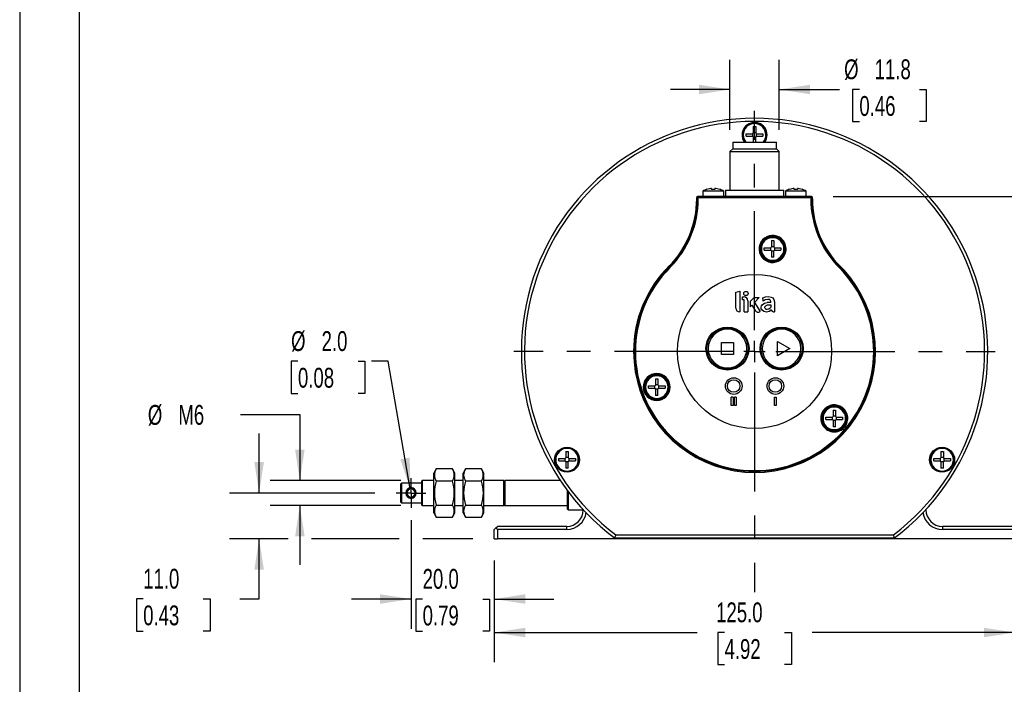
# Model space of a CAD drawing. Header units: millimetres. Extents: x 0 to 629, y 0 to 486.
# Tile 2 of 8: x 0 to 236, y 167 to 326. Entities that reach past the tile are written whole.
import ezdxf

# ---------------------------------------------------------------- set-up
doc = ezdxf.new("R2010")
doc.units = ezdxf.units.MM
doc.header["$LTSCALE"] = 2.25
doc.linetypes.add('CENTERX2', pattern=[20.32, 12.7, -2.54, 2.54, -2.54])
doc.layers.add('CENTER', color=40, linetype='CENTERX2')
doc.layers.add('DIMENSIONS', color=140, linetype='Continuous', lineweight=25)
doc.layers.add('TEXT', color=140, linetype='Continuous', lineweight=25)
doc.styles.add('SLDTEXTSTYLE0', font='TXT', dxfattribs={"width": 0.7})
doc.dimstyles.new('SLDDIMSTYLE0', dxfattribs={"dimtxt": 4.855518, "dimasz": 7.4295, "dimexe": 0, "dimexo": 0.0625, "dimgap": 1.213879, "dimtad": 0, "dimtih": 1, "dimtoh": 1, "dimdec": 1, "dimrnd": 1e-09, "dimzin": 4, "dimdsep": 46, "dimtxsty": 'SLDTEXTSTYLE0', "dimsah": 1, "dimcen": 0.09, "dimadec": 0, "dimazin": 1, "dimtfac": 1, "dimtdec": 1, "dimtofl": 0, "dimtmove": 0, "dimatfit": 3, "dimfxl": 0, "dimfrac": 2, "dimtolj": 1, "dimtzin": 12, "dimarcsym": 0})
doc.dimstyles.new('SLDDIMSTYLE1', dxfattribs={"dimtxt": 4.855518, "dimasz": 7.4295, "dimexe": 0, "dimexo": 0.0625, "dimgap": 1.213879, "dimtad": 0, "dimtih": 1, "dimtoh": 1, "dimdec": 1, "dimrnd": 1e-09, "dimzin": 4, "dimdsep": 46, "dimtxsty": 'SLDTEXTSTYLE0', "dimsah": 1, "dimcen": 0.09, "dimadec": 0, "dimazin": 1, "dimtfac": 1, "dimtdec": 1, "dimtmove": 0, "dimatfit": 0, "dimfxl": 0, "dimfrac": 2, "dimtolj": 1, "dimtzin": 12, "dimarcsym": 0})
doc.dimstyles.new('SLDDIMSTYLE2', dxfattribs={"dimtxt": 4.855518, "dimasz": 7.4295, "dimexe": 0, "dimexo": 0.0625, "dimgap": 1.213879, "dimtad": 0, "dimtih": 1, "dimtoh": 1, "dimdec": 1, "dimrnd": 1e-09, "dimzin": 12, "dimdsep": 46, "dimtxsty": 'SLDTEXTSTYLE0', "dimsah": 1, "dimcen": 0.09, "dimadec": 0, "dimazin": 3, "dimtfac": 1, "dimtdec": 1, "dimtmove": 0, "dimatfit": 0, "dimfxl": 0, "dimfrac": 2, "dimtolj": 1, "dimtzin": 12, "dimarcsym": 0})
doc.dimstyles.new('SLDDIMSTYLE3', dxfattribs={"dimtxt": 4.855518, "dimasz": 7.4295, "dimexe": 0, "dimexo": 0.0625, "dimgap": 1.213879, "dimtad": 0, "dimtih": 1, "dimtoh": 1, "dimdec": 1, "dimrnd": 1e-09, "dimzin": 4, "dimdsep": 46, "dimtxsty": 'SLDTEXTSTYLE0', "dimsah": 1, "dimcen": 0, "dimadec": 0, "dimazin": 1, "dimtfac": 1, "dimtdec": 1, "dimtofl": 0, "dimtmove": 0, "dimatfit": 3, "dimfxl": 0, "dimfrac": 2, "dimtolj": 1, "dimtzin": 12, "dimarcsym": 0})
doc.dimstyles.new('SLDDIMSTYLE4', dxfattribs={"dimtxt": 4.855518, "dimasz": 7.4295, "dimexe": 0, "dimexo": 0.0625, "dimgap": 1.213879, "dimtad": 0, "dimtih": 1, "dimtoh": 1, "dimdec": 1, "dimrnd": 1e-09, "dimzin": 12, "dimdsep": 46, "dimtxsty": 'SLDTEXTSTYLE0', "dimsah": 1, "dimcen": 0.09, "dimadec": 0, "dimazin": 3, "dimtfac": 1, "dimtdec": 1, "dimtofl": 0, "dimtmove": 0, "dimatfit": 3, "dimfxl": 0, "dimfrac": 2, "dimtolj": 1, "dimtzin": 12, "dimarcsym": 0})

# ---------------------------------------------------------------- blocks, each defined once
blk = doc.blocks.new('_D')
at = {"layer": 'DIMENSIONS'}
for p, q in [((113.98, 196.31), (113.98, 171.84)), ((238.98, 196.31), (238.98, 171.84)), ((113.98, 178.98), (162.69, 178.98)), ((169.27, 178.98), (167.64, 178.98)), ((167.64, 178.98), (167.64, 171.26)), ((183.7, 178.98), (185.33, 178.98)), ((185.33, 178.98), (185.33, 171.26)), ((238.98, 178.98), (190.28, 178.98)), ((167.64, 171.26), (169.27, 171.26)), ((185.33, 171.26), (183.7, 171.26))]:
    blk.add_line(p, q, dxfattribs=at)
for points in [[(113.98, 178.98), (121.41, 177.84), (121.41, 180.12)], [(238.98, 178.98), (231.55, 180.12), (231.55, 177.84)]]:
    blk.add_solid(points, dxfattribs=at)
at = {"layer": 'DIMENSIONS', "char_height": 4.762, "attachment_point": 1, "style": 'SLDTEXTSTYLE0'}
for s, insert in [('125.0', (167.25, 186.21)), ('4.92', (169.27, 177.4))]:
    blk.add_mtext(s, dxfattribs=dict(at, insert=insert))
blk = doc.blocks.new('_D_2')
at = {"layer": 'DIMENSIONS'}
for p, q in [((93.98, 206), (93.98, 179.88)), ((113.98, 196.31), (113.98, 179.88)), ((93.98, 187.02), (79.7, 187.02)), ((96.77, 187.02), (95.14, 187.02)), ((95.14, 187.02), (95.14, 179.31)), ((111.2, 187.02), (112.83, 187.02)), ((112.83, 187.02), (112.83, 179.31)), ((113.98, 187.02), (128.27, 187.02)), ((95.14, 179.31), (96.77, 179.31)), ((112.83, 179.31), (111.2, 179.31))]:
    blk.add_line(p, q, dxfattribs=at)
for points in [[(93.98, 187.02), (86.55, 188.17), (86.55, 185.88)], [(113.98, 187.02), (121.41, 185.88), (121.41, 188.17)]]:
    blk.add_solid(points, dxfattribs=at)
at = {"layer": 'DIMENSIONS', "char_height": 4.762, "attachment_point": 1, "style": 'SLDTEXTSTYLE0'}
for s, insert in [('20.0', (96.77, 194.25)), ('0.79', (96.77, 185.45))]:
    blk.add_mtext(s, dxfattribs=dict(at, insert=insert))
blk = doc.blocks.new('_D_3')
at = {"layer": 'DIMENSIONS'}
for p, q in [((53, 231.35), (67.28, 231.35)), ((67.28, 231.35), (67.28, 215.48)), ((91.51, 215.48), (60.14, 215.48)), ((91.51, 209.48), (60.14, 209.48)), ((67.28, 209.48), (67.28, 195.2))]:
    blk.add_line(p, q, dxfattribs=at)
for points in [[(67.28, 215.48), (68.43, 222.91), (66.14, 222.91)], [(67.28, 209.48), (66.14, 202.05), (68.43, 202.05)]]:
    blk.add_solid(points, dxfattribs=at)
at = {"layer": 'DIMENSIONS', "char_height": 4.762, "attachment_point": 1, "style": 'SLDTEXTSTYLE0'}
for s, insert in [('%%c', (30.78, 233.63)), ('M6', (38.11, 233.63))]:
    blk.add_mtext(s, dxfattribs=dict(at, insert=insert))
blk = doc.blocks.new('_D_4')
at = {"layer": 'DIMENSIONS'}
for p, q in [((170.58, 299.71), (170.58, 316.54)), ((182.38, 299.71), (182.38, 316.54)), ((170.58, 309.4), (156.3, 309.4)), ((182.38, 309.4), (196.9, 309.4)), ((201.65, 309.4), (200.02, 309.4)), ((200.02, 309.4), (200.02, 301.68)), ((216.08, 309.4), (217.71, 309.4)), ((217.71, 309.4), (217.71, 301.68)), ((200.02, 301.68), (201.65, 301.68)), ((217.71, 301.68), (216.08, 301.68))]:
    blk.add_line(p, q, dxfattribs=at)
for points in [[(170.58, 309.4), (163.15, 310.54), (163.15, 308.26)], [(182.38, 309.4), (189.81, 308.26), (189.81, 310.54)]]:
    blk.add_solid(points, dxfattribs=at)
at = {"layer": 'DIMENSIONS', "char_height": 4.762, "attachment_point": 1, "style": 'SLDTEXTSTYLE0'}
for s, insert in [('%%c', (197.99, 316.63)), ('11.8', (205.32, 316.63)), ('0.46', (201.65, 307.82))]:
    blk.add_mtext(s, dxfattribs=dict(at, insert=insert))
blk = doc.blocks.new('_D_5')
at = {"layer": 'DIMENSIONS'}
for p, q in [((66.83, 244.13), (65.19, 244.13)), ((65.19, 244.13), (65.19, 236.41)), ((81.25, 244.13), (82.88, 244.13)), ((82.88, 244.13), (82.88, 236.41)), ((88.49, 244.13), (84.51, 244.13)), ((93.81, 213.47), (88.49, 244.13)), ((65.19, 236.41), (66.83, 236.41)), ((82.88, 236.41), (81.25, 236.41))]:
    blk.add_line(p, q, dxfattribs=at)
blk.add_solid([(93.81, 213.47), (93.67, 220.98), (91.41, 220.59)], dxfattribs=at)
at = {"layer": 'DIMENSIONS', "char_height": 4.762, "attachment_point": 1, "style": 'SLDTEXTSTYLE0'}
for s, insert in [('%%c', (65.18, 251.35)), ('2.0', (72.51, 251.35)), ('0.08', (66.83, 242.55))]:
    blk.add_mtext(s, dxfattribs=dict(at, insert=insert))
blk = doc.blocks.new('_D_6')
at = {"layer": 'DIMENSIONS'}
for p, q in [((239.45, 246.48), (256.71, 246.48)), ((249.57, 246.48), (249.57, 236.24)), ((242.35, 227.43), (240.72, 227.43)), ((240.72, 227.43), (240.72, 219.72)), ((256.78, 227.43), (258.41, 227.43)), ((258.41, 227.43), (258.41, 219.72)), ((240.72, 219.72), (242.35, 219.72)), ((249.57, 201.48), (249.57, 218.63)), ((258.41, 219.72), (256.78, 219.72)), ((244.16, 201.48), (256.71, 201.48))]:
    blk.add_line(p, q, dxfattribs=at)
for points in [[(249.57, 246.48), (248.42, 239.05), (250.71, 239.05)], [(249.57, 201.48), (250.71, 208.91), (248.42, 208.91)]]:
    blk.add_solid(points, dxfattribs=at)
at = {"layer": 'DIMENSIONS', "char_height": 4.762, "attachment_point": 1, "style": 'SLDTEXTSTYLE0'}
for s, insert in [('45.0', (242.35, 234.66)), ('1.77', (242.35, 225.86))]:
    blk.add_mtext(s, dxfattribs=dict(at, insert=insert))
blk = doc.blocks.new('_D_7')
at = {"layer": 'DIMENSIONS'}
for p, q in [((57.5, 212.48), (57.5, 226.77)), ((85.27, 212.48), (50.36, 212.48)), ((64.47, 201.48), (50.36, 201.48)), ((57.5, 187.06), (57.5, 201.48)), ((91.17, 201.48), (70.1, 201.48)), ((108.81, 201.48), (96.8, 201.48)), ((29.66, 187.06), (28.02, 187.06)), ((28.02, 187.06), (28.02, 179.34)), ((44.08, 187.06), (45.71, 187.06)), ((45.71, 187.06), (45.71, 179.34)), ((52.84, 187.06), (57.5, 187.06)), ((28.02, 179.34), (29.66, 179.34)), ((45.71, 179.34), (44.08, 179.34))]:
    blk.add_line(p, q, dxfattribs=at)
for points in [[(57.5, 212.48), (58.65, 219.91), (56.36, 219.91)], [(57.5, 201.48), (56.36, 194.05), (58.65, 194.05)]]:
    blk.add_solid(points, dxfattribs=at)
at = {"layer": 'DIMENSIONS', "char_height": 4.762, "attachment_point": 1, "style": 'SLDTEXTSTYLE0'}
for s, insert in [('11.0', (29.66, 194.29)), ('0.43', (29.66, 185.48))]:
    blk.add_mtext(s, dxfattribs=dict(at, insert=insert))
blk = doc.blocks.new('_D_8')
at = {"layer": 'DIMENSIONS'}
for p, q in [((195.34, 283.68), (256.71, 283.68)), ((249.57, 283.68), (249.57, 273.89)), ((242.35, 265.08), (240.72, 265.08)), ((240.72, 265.08), (240.72, 257.36)), ((256.78, 265.08), (258.41, 265.08)), ((258.41, 265.08), (258.41, 257.36)), ((240.72, 257.36), (242.35, 257.36)), ((249.57, 246.48), (249.57, 256.28)), ((258.41, 257.36), (256.78, 257.36)), ((239.45, 246.48), (256.71, 246.48))]:
    blk.add_line(p, q, dxfattribs=at)
for points in [[(249.57, 283.68), (248.42, 276.25), (250.71, 276.25)], [(249.57, 246.48), (250.71, 253.91), (248.42, 253.91)]]:
    blk.add_solid(points, dxfattribs=at)
at = {"layer": 'DIMENSIONS', "char_height": 4.762, "attachment_point": 1, "style": 'SLDTEXTSTYLE0'}
for s, insert in [('37.2', (242.35, 272.31)), ('1.46', (242.35, 263.5))]:
    blk.add_mtext(s, dxfattribs=dict(at, insert=insert))
blk = doc.blocks.new('SW_CENTERMARKSYMBOL_0')
at = {"layer": 'CENTER', "color": 0}
for p, q in [((0, 5.08), (0, 57.79)), ((0, 0), (0, 2.54)), ((-5.08, 0), (-57.79, 0)), ((0, 0), (-2.54, 0)), ((0, 0), (0, -2.54)), ((0, 0), (2.54, 0)), ((5.08, 0), (57.79, 0)), ((0, -5.08), (0, -57.79))]:
    blk.add_line(p, q, dxfattribs=at)
blk = doc.blocks.new('SW_CENTERMARKSYMBOL_1')
at = {"layer": 'CENTER', "color": 0}
for p, q in [((0, 2.54), (0, 3.54)), ((0, 0), (0, 2.54)), ((-2.54, 0), (-3.54, 0)), ((0, 0), (-2.54, 0)), ((0, 0), (0, -2.54)), ((0, 0), (2.54, 0)), ((2.54, 0), (3.54, 0)), ((0, -2.54), (0, -3.54))]:
    blk.add_line(p, q, dxfattribs=at)

msp = doc.modelspace()

# ---------------------------------------------------------------- linework, layer by layer
at = {"color": 7, "linetype": 'Continuous'}
msp.add_line((0.01, 485.78), (0.01, 0.01), dxfattribs=at)
for p, q in [((176.18, 300.48), (176.78, 300.48)), ((176.18, 300.48), (176.18, 298.95)), ((176.78, 300.48), (176.78, 298.98)), ((174.48, 298.78), (176.01, 298.78)), ((174.48, 298.18), (174.48, 298.78)), ((174.48, 298.18), (176.01, 298.18)), ((175.98, 298.78), (175.98, 298.18)), ((176.78, 298.98), (176.18, 298.98)), ((176.18, 298.01), (176.18, 296.78)), ((176.78, 297.98), (176.18, 297.98)), ((176.78, 296.78), (176.78, 298.01)), ((176.95, 298.18), (178.48, 298.18)), ((176.98, 298.78), (178.48, 298.78)), ((176.98, 298.18), (176.98, 298.78)), ((178.48, 298.78), (178.48, 298.18)), ((171.23, 296.78), (171.23, 295.18)), ((171.23, 296.78), (181.73, 296.78)), ((181.73, 295.18), (181.73, 296.78)), ((171.23, 295.18), (170.58, 294.53)), ((170.58, 294.53), (170.58, 285.18)), ((170.58, 294.53), (182.38, 294.53)), ((171.23, 295.18), (181.73, 295.18)), ((182.38, 294.53), (181.73, 295.18)), ((182.38, 285.18), (182.38, 294.53)), ((164.08, 284.98), (164.08, 283.68)), ((169.08, 284.98), (164.08, 284.98)), ((165.05, 285.41), (165.03, 285.43)), ((165.98, 285.63), (165.05, 285.41)), ((166.18, 285.41), (166.18, 285.63)), ((166.98, 285.41), (166.18, 285.41)), ((166.98, 285.63), (166.98, 285.41)), ((168.12, 285.41), (167.18, 285.63)), ((168.12, 285.41), (168.13, 285.43)), ((169.08, 283.68), (169.08, 284.98)), ((169.48, 285.18), (169.48, 283.68)), ((169.48, 285.18), (183.48, 285.18)), ((183.48, 283.68), (183.48, 285.18)), ((183.88, 284.98), (183.88, 283.68)), ((188.88, 284.98), (183.88, 284.98)), ((184.85, 285.41), (184.83, 285.43)), ((185.78, 285.63), (184.85, 285.41)), ((185.98, 285.41), (185.98, 285.63)), ((186.78, 285.41), (185.98, 285.41)), ((186.78, 285.63), (186.78, 285.41)), ((187.92, 285.41), (186.98, 285.63)), ((187.92, 285.41), (187.93, 285.43)), ((188.88, 283.68), (188.88, 284.98)), ((162.6, 283.16), (162.6, 283.48)), ((162.77, 283.48), (162.6, 283.48)), ((162.6, 283.16), (162.77, 283.16)), ((162.77, 283.16), (162.77, 283.48)), ((162.83, 283.48), (162.77, 283.48)), ((162.97, 283.16), (162.77, 283.16)), ((162.8, 283.68), (162.97, 283.68)), ((162.97, 283.48), (162.83, 283.48)), ((162.97, 283.68), (162.97, 283.48)), ((190, 283.68), (162.97, 283.68)), ((162.97, 283.16), (162.97, 283.48)), ((162.97, 283.48), (190, 283.48)), ((190, 283.48), (190, 283.68)), ((190.17, 283.68), (190, 283.68)), ((190.2, 283.48), (190, 283.48)), ((190, 283.48), (190, 283.16)), ((190.2, 283.16), (190, 283.16)), ((190.2, 283.48), (190.2, 283.16)), ((190.37, 283.48), (190.2, 283.48)), ((190.2, 283.16), (190.37, 283.16)), ((190.37, 283.16), (190.37, 283.48)), ((180.52, 273.1), (181.12, 273.1)), ((180.52, 273.1), (180.52, 271.57)), ((181.12, 273.1), (181.12, 271.6)), ((178.82, 271.4), (180.35, 271.4)), ((178.82, 270.8), (178.82, 271.4)), ((178.82, 270.8), (180.35, 270.8)), ((180.32, 271.4), (180.32, 270.8)), ((181.12, 271.6), (180.52, 271.6)), ((180.52, 270.63), (180.52, 269.1)), ((181.12, 270.6), (180.52, 270.6)), ((181.12, 269.1), (181.12, 270.63)), ((181.29, 270.8), (182.82, 270.8)), ((181.32, 271.4), (182.82, 271.4)), ((181.32, 270.8), (181.32, 271.4)), ((182.82, 271.4), (182.82, 270.8)), ((181.12, 269.1), (180.52, 269.1)), ((156.02, 266.77), (155.9, 266.89)), ((156.02, 266.77), (156.16, 266.63)), ((196.8, 266.63), (196.95, 266.77)), ((197.07, 266.89), (196.95, 266.77)), ((172, 260.7), (172.92, 260.93)), ((172, 256.88), (172, 260.7)), ((172.92, 260.93), (172.92, 255.98)), ((173.56, 258.88), (173.56, 259.57)), ((173.56, 259.57), (173.96, 259.57)), ((173.95, 258.88), (173.56, 258.88)), ((173.95, 255.98), (173.95, 258.88)), ((174.88, 258.65), (174.88, 255.98)), ((175.46, 258.51), (176.36, 259.48)), ((175.46, 258.51), (175.46, 257.16)), ((176.36, 259.48), (177.61, 259.48)), ((177.61, 259.48), (176.48, 258.26)), ((176.48, 258.26), (177.83, 256.07)), ((178.52, 258.58), (178.49, 259.38)), ((180.42, 258.2), (179.48, 258.2)), ((181.27, 257.95), (181.27, 256)), ((172.92, 255.98), (172.89, 255.98)), ((173.95, 255.98), (174.88, 255.98)), ((175.46, 257.16), (175.86, 257.58)), ((175.86, 257.58), (176.62, 256.35)), ((179.61, 257.65), (180.41, 257.65)), ((180.41, 257.65), (180.41, 257.37)), ((168.57, 245.77), (168.57, 248.6)), ((168.57, 248.6), (171.4, 248.6)), ((171.4, 248.6), (171.4, 245.77)), ((181.98, 248.91), (184.98, 247.18)), ((181.98, 245.45), (181.98, 248.91)), ((184.98, 247.18), (181.98, 245.45)), ((171.4, 245.77), (168.57, 245.77)), ((152.69, 239.93), (153.29, 239.93)), ((152.69, 239.93), (152.69, 238.4)), ((153.29, 239.93), (153.29, 238.43)), ((150.99, 238.23), (152.52, 238.23)), ((150.99, 237.63), (150.99, 238.23)), ((150.99, 237.63), (152.52, 237.63)), ((152.49, 238.23), (152.49, 237.63)), ((153.29, 238.43), (152.69, 238.43)), ((152.69, 237.46), (152.69, 235.93)), ((153.29, 237.43), (152.69, 237.43)), ((153.29, 235.93), (153.29, 237.46)), ((153.46, 237.63), (154.99, 237.63)), ((153.49, 238.23), (154.99, 238.23)), ((153.49, 237.63), (153.49, 238.23)), ((154.99, 238.23), (154.99, 237.63)), ((153.29, 235.93), (152.69, 235.93)), ((170.9, 233.48), (170.9, 235.48)), ((171.31, 235.48), (170.9, 235.48)), ((171.31, 235.48), (171.31, 233.48)), ((172.08, 235.48), (171.68, 235.48)), ((171.68, 233.48), (171.68, 235.48)), ((172.08, 235.48), (172.08, 233.48)), ((181.28, 233.48), (181.28, 235.48)), ((181.28, 235.48), (181.68, 235.48)), ((181.68, 235.48), (181.68, 233.48)), ((171.31, 233.48), (170.9, 233.48)), ((172.08, 233.48), (171.68, 233.48)), ((181.68, 233.48), (181.28, 233.48)), ((195.33, 232.41), (195.93, 232.41)), ((195.33, 232.41), (195.33, 230.88)), ((195.93, 232.41), (195.93, 230.91)), ((193.63, 230.71), (195.16, 230.71)), ((193.63, 230.11), (193.63, 230.71)), ((193.63, 230.11), (195.16, 230.11)), ((195.13, 230.71), (195.13, 230.11)), ((195.93, 230.91), (195.33, 230.91)), ((195.33, 229.94), (195.33, 228.41)), ((195.93, 229.91), (195.33, 229.91)), ((195.93, 228.41), (195.93, 229.94)), ((196.1, 230.11), (197.63, 230.11)), ((196.13, 230.71), (197.63, 230.71)), ((196.13, 230.11), (196.13, 230.71)), ((197.63, 230.71), (197.63, 230.11)), ((195.93, 228.41), (195.33, 228.41)), ((131.15, 222.48), (131.75, 222.48)), ((131.15, 222.48), (131.15, 220.95)), ((131.75, 222.48), (131.75, 220.98)), ((221.22, 222.48), (221.82, 222.48)), ((221.22, 222.48), (221.22, 220.95)), ((221.82, 222.48), (221.82, 220.98)), ((129.45, 220.78), (130.98, 220.78)), ((129.45, 220.18), (129.45, 220.78)), ((129.45, 220.18), (130.98, 220.18)), ((130.95, 220.78), (130.95, 220.18)), ((131.75, 220.98), (131.15, 220.98)), ((131.15, 220.01), (131.15, 218.48)), ((131.75, 219.98), (131.15, 219.98)), ((131.75, 218.48), (131.75, 220.01)), ((131.92, 220.18), (133.45, 220.18)), ((131.95, 220.78), (133.45, 220.78)), ((131.95, 220.18), (131.95, 220.78)), ((133.45, 220.78), (133.45, 220.18)), ((219.52, 220.78), (221.05, 220.78)), ((219.52, 220.18), (219.52, 220.78)), ((219.52, 220.18), (221.05, 220.18)), ((221.02, 220.78), (221.02, 220.18)), ((221.82, 220.98), (221.22, 220.98)), ((221.22, 220.01), (221.22, 218.48)), ((221.82, 219.98), (221.22, 219.98)), ((221.82, 218.48), (221.82, 220.01)), ((221.99, 220.18), (223.52, 220.18)), ((222.02, 220.78), (223.52, 220.78)), ((222.02, 220.18), (222.02, 220.78)), ((223.52, 220.78), (223.52, 220.18)), ((100.06, 218.26), (99.48, 217.26)), ((103.91, 218.26), (100.06, 218.26)), ((104.48, 217.26), (103.91, 218.26)), ((107.06, 218.26), (106.48, 217.26)), ((110.91, 218.26), (107.06, 218.26)), ((111.48, 217.26), (110.91, 218.26)), ((131.75, 218.48), (131.15, 218.48)), ((221.82, 218.48), (221.22, 218.48)), ((96.68, 215.48), (96.48, 215.28)), ((96.48, 215.28), (96.48, 209.68)), ((99.48, 215.48), (96.68, 215.48)), ((96.68, 215.48), (96.68, 209.48)), ((99.48, 207.71), (99.48, 217.26)), ((100.06, 215.37), (103.91, 215.37)), ((104.48, 207.71), (104.48, 217.26)), ((106.48, 215.48), (104.48, 215.48)), ((106.48, 207.71), (106.48, 217.26)), ((107.06, 215.37), (110.91, 215.37)), ((111.48, 207.71), (111.48, 217.26)), ((116.28, 215.48), (111.48, 215.48)), ((116.48, 215.28), (116.28, 215.48)), ((116.28, 209.48), (116.28, 215.48)), ((129.85, 215.48), (116.48, 215.48)), ((116.48, 215.48), (116.48, 209.48)), ((91.68, 214.83), (91.48, 214.63)), ((91.48, 214.63), (91.48, 210.33)), ((96.48, 214.83), (91.68, 214.83)), ((91.68, 214.83), (91.68, 210.13)), ((93.98, 213.79), (93.98, 213.48)), ((131.48, 213.15), (131.48, 208.68)), ((131.68, 212.88), (131.68, 208.48)), ((93.98, 211.48), (93.98, 211.17)), ((91.48, 210.33), (91.68, 210.13)), ((91.68, 210.13), (96.48, 210.13)), ((96.48, 209.68), (96.68, 209.48)), ((96.68, 209.48), (99.48, 209.48)), ((100.06, 209.6), (103.91, 209.6)), ((104.48, 209.48), (106.48, 209.48)), ((107.06, 209.6), (110.91, 209.6)), ((111.48, 209.48), (116.28, 209.48)), ((116.28, 209.48), (116.48, 209.68)), ((116.48, 209.48), (131.48, 209.48)), ((131.48, 208.68), (131.68, 208.48)), ((131.68, 208.48), (135.28, 208.48)), ((135.28, 208.48), (135.28, 208.55)), ((135.28, 208.48), (135.32, 208.52)), ((99.48, 207.71), (100.06, 206.71)), ((100.06, 206.71), (103.91, 206.71)), ((103.91, 206.71), (104.48, 207.71)), ((106.48, 207.71), (107.06, 206.71)), ((107.06, 206.71), (110.91, 206.71)), ((110.91, 206.71), (111.48, 207.71)), ((113.98, 203.73), (114.36, 204.11)), ((113.98, 201.48), (113.98, 203.73)), ((114.36, 204.11), (114.73, 204.48)), ((114.73, 203.73), (114.36, 204.11)), ((131.36, 204.48), (114.73, 204.48)), ((114.73, 203.73), (114.73, 201.48)), ((131.36, 203.73), (114.73, 203.73)), ((131.36, 203.73), (131.36, 204.48)), ((238.23, 204.48), (221.61, 204.48)), ((221.61, 204.48), (221.61, 203.73)), ((238.23, 203.73), (221.61, 203.73)), ((113.98, 201.48), (114.73, 201.48)), ((238.23, 201.48), (114.73, 201.48)), ((143.13, 202.43), (142.88, 201.68)), ((142.88, 201.68), (210.08, 201.68)), ((143.13, 202.43), (209.83, 202.43)), ((210.08, 201.68), (209.83, 202.43))]:
    msp.add_line(p, q)
at = {"flags": 128}
for points in [[(180.45, 256.53), (180.25, 256.27), (179.99, 256.08), (179.36, 255.91), (178.73, 256.05), (178.22, 256.46), (178.1, 256.75), (178.08, 257.08), (178.15, 257.4), (178.31, 257.69), (178.84, 258.06), (179.48, 258.2)], [(178.49, 259.38), (179.12, 259.59), (179.77, 259.65), (180.43, 259.56), (180.86, 259.33), (181.15, 258.92), (181.26, 258.38), (181.27, 257.95)], [(180.42, 258.2), (180.39, 258.51), (180.25, 258.78), (179.98, 258.93), (179.67, 258.98), (179.06, 258.87), (178.52, 258.58)], [(180.41, 257.37), (180.38, 257.13), (180.28, 256.94), (179.94, 256.66), (179.5, 256.55), (179.27, 256.57), (179.08, 256.68), (178.99, 256.79), (178.93, 256.93), (178.93, 257.09), (178.96, 257.23), (179.07, 257.39), (179.23, 257.52), (179.41, 257.61), (179.61, 257.65)]]:
    msp.add_lwpolyline(points, dxfattribs=at)
for centre, radius in [((180.82, 271.1), 3.04), ((180.82, 271.1), 3.02), ((180.82, 271.1), 2.81), ((176.48, 246.48), 18.5), ((174.41, 260.4), 0.517), ((169.98, 247.18), 5.17), ((169.98, 247.18), 4.96), ((169.98, 247.18), 4.94), ((182.98, 247.18), 5.17), ((182.98, 247.18), 4.96), ((182.98, 247.18), 4.94), ((152.99, 237.93), 3.04), ((152.99, 237.93), 3.02), ((152.99, 237.93), 2.81), ((171.48, 238.18), 2), ((171.48, 238.18), 1.5), ((181.48, 238.18), 2), ((181.48, 238.18), 1.5), ((195.63, 230.41), 3.04), ((195.63, 230.41), 3.02), ((195.63, 230.41), 2.81), ((131.45, 220.48), 3), ((131.45, 220.48), 2.81), ((221.52, 220.48), 3), ((221.52, 220.48), 2.81)]:
    msp.add_circle(centre, radius)
for centre, radius, start, end in [((176.48, 246.48), 56, 306.8705, 233.1293), ((176.48, 246.48), 55.25, 307.1292, 232.8694), ((176.48, 298.48), 3, 0, 214.5181), ((176.48, 298.48), 2.81, 0, 217.2496), ((176.48, 298.48), 2.71, 0, 180), ((176.24, 298.42), 2.47, 178.4714, 221.4648), ((176.01, 298.95), 0.17, 270, 0), ((176.01, 298.01), 0.17, 0, 90), ((176.98, 298.98), 0.2, 180, 270), ((176.95, 298.01), 0.17, 90, 180), ((176.72, 298.42), 2.47, 318.533, 1.5285), ((176.48, 298.48), 2.81, 322.7504, 0), ((176.48, 298.48), 3, 325.4819, 0), ((166.58, 280.87), 4.81, 108.7781, 121.2845), ((166.08, 285.18), 0.461, 77.4768, 102.5232), ((167.08, 285.29), 0.351, 73.4497, 106.5503), ((166.58, 280.87), 4.81, 58.7155, 71.2508), ((186.38, 280.87), 4.81, 108.7781, 121.2845), ((185.88, 285.18), 0.461, 77.4768, 102.5232), ((186.88, 285.29), 0.351, 73.4497, 106.5503), ((186.38, 280.87), 4.81, 58.7155, 71.2508), ((139.48, 283.17), 23.12, 315.2424, 359.9908), ((139.48, 283.16), 23.29, 315.249, 0), ((139.49, 283.16), 23.48, 315.2459, 0.0031), ((162.8, 283.48), 0.2, 135.0007, 180.0001), ((162.8, 283.48), 0.2, 90.0001, 135.0007), ((162.97, 283.48), 0.2, 90.0005, 180.0005), ((190, 283.48), 0.2, 44.9993, 89.9999), ((213.48, 283.16), 23.48, 179.9969, 224.7541), ((190, 283.48), 0.2, 359.9999, 44.9993), ((190.17, 283.48), 0.2, 359.9995, 89.9995), ((213.48, 283.16), 23.29, 180, 224.751), ((213.48, 283.17), 23.12, 180.0092, 224.7576), ((180.82, 271.1), 3.24, 60, 240), ((180.82, 271.1), 2.71, 0, 180), ((180.82, 271.1), 3.24, 240, 60), ((180.82, 271.1), 2.71, 180, 0), ((180.35, 271.57), 0.17, 270, 0), ((180.35, 270.63), 0.17, 0, 90), ((181.32, 271.6), 0.2, 180, 270), ((181.29, 270.63), 0.17, 90, 180), ((176.48, 246.48), 29.05, 180, 46.9232), ((176.48, 246.48), 29.05, 134.614, 180), ((176.48, 246.48), 28.81, 135.249, 44.751), ((176.48, 246.48), 28.61, 135.249, 44.751), ((173.96, 258.65), 0.92, 0, 90), ((172.89, 256.88), 0.894, 180, 270), ((177.36, 256.8), 0.869, 211.5013, 302.8117), ((181.26, 256.88), 0.88, 202.9613, 270.923), ((169.98, 247.18), 4.64, 360, 180), ((182.98, 247.18), 4.64, 360, 180), ((169.98, 247.18), 4.64, 180, 0), ((182.98, 247.18), 4.64, 180, 0), ((152.99, 237.93), 3.24, 360, 180), ((152.99, 237.93), 2.71, 0, 180), ((152.99, 237.93), 3.24, 180, 0), ((152.99, 237.93), 2.71, 180, 0), ((152.52, 238.4), 0.17, 270, 0), ((152.52, 237.46), 0.17, 0, 90), ((153.49, 238.43), 0.2, 180, 270), ((153.46, 237.46), 0.17, 90, 180), ((195.63, 230.41), 3.24, 120, 300), ((195.63, 230.41), 2.71, 0, 180), ((195.63, 230.41), 3.24, 300, 120), ((195.63, 230.41), 2.71, 180, 0), ((195.16, 230.88), 0.17, 270, 0), ((195.16, 229.94), 0.17, 0, 90), ((196.13, 230.91), 0.2, 180, 270), ((196.1, 229.94), 0.17, 90, 180), ((131.45, 220.48), 2.71, 0, 180), ((221.52, 220.48), 2.71, 0, 180), ((131.45, 220.48), 2.71, 180, 0), ((130.98, 220.95), 0.17, 270, 0), ((130.98, 220.01), 0.17, 0, 90), ((131.95, 220.98), 0.2, 180, 270), ((131.92, 220.01), 0.17, 90, 180), ((221.52, 220.48), 2.71, 180, 0), ((221.05, 220.95), 0.17, 270, 0), ((221.05, 220.01), 0.17, 0, 90), ((222.02, 220.98), 0.2, 180, 270), ((221.99, 220.01), 0.17, 90, 180), ((102.24, 216.81), 2.62, 146.4991, 213.5009), ((101.72, 216.81), 2.62, 326.4991, 33.5009), ((109.24, 216.81), 2.62, 146.4991, 213.5009), ((108.72, 216.81), 2.62, 326.4991, 33.5009), ((109.33, 212.48), 9.71, 162.703, 197.297), ((94.64, 212.48), 9.71, 342.703, 17.297), ((116.33, 212.48), 9.71, 162.703, 197.297), ((101.64, 212.48), 9.71, 342.703, 17.297), ((94.06, 212.48), 1.31, 93.4166, 266.5834), ((93.98, 212.48), 1, 90, 270), ((93.9, 212.48), 1.31, 273.4166, 86.5834), ((93.98, 212.48), 1, 270, 90), ((102.24, 208.15), 2.62, 146.4991, 213.5009), ((101.72, 208.15), 2.62, 326.4991, 33.5009), ((109.24, 208.15), 2.62, 146.4991, 213.5009), ((108.72, 208.15), 2.62, 326.4991, 33.5009), ((131.36, 208.48), 4, 270, 0), ((221.61, 208.48), 4, 180, 270), ((131.36, 208.48), 4.75, 270, 351.8488), ((221.61, 208.48), 4.75, 188.541, 270)]:
    msp.add_arc(centre, radius, start, end)
at = {"layer": 'TEXT'}
msp.add_line((14.29, 471.49), (14.29, 14.29), dxfattribs=at)

# ---------------------------------------------------------------- block references
at = {"layer": 'CENTER'}
for name, p in [('SW_CENTERMARKSYMBOL_0', (176.48, 246.48)), ('SW_CENTERMARKSYMBOL_1', (93.98, 212.48))]:
    msp.add_blockref(name, p, dxfattribs=at)

# ---------------------------------------------------------------- dimensions: what is measured, and where the dimension line sits
at = {"layer": 'DIMENSIONS'}
dim = msp.add_linear_dim(base=(182.38, 309.4), p1=(170.58, 294.53), p2=(182.38, 294.53), text='%%c<>', dimstyle='SLDDIMSTYLE2', dxfattribs=at)
dim.commit()
dim.dimension.update_dxf_attribs({"geometry": '_D_4', "text_midpoint": (208.87, 309.4), "dimtype": 160})
for base, p1, p2, dimstyle, picture, middle in [((249.57, 283.68), (234.27, 246.48), (190.17, 283.68), 'SLDDIMSTYLE4', '_D_8', (249.57, 265.08)), ((249.57, 246.48), (238.98, 201.48), (234.27, 246.48), 'SLDDIMSTYLE0', '_D_6', (249.57, 227.43)), ((57.5, 212.48), (113.98, 201.48), (90.44, 212.48), 'SLDDIMSTYLE1', '_D_7', (57.5, 187.06))]:
    dim = msp.add_linear_dim(base=base, p1=p1, p2=p2, angle=90, dimstyle=dimstyle, dxfattribs=at)
    dim.commit()
    dim.dimension.update_dxf_attribs({"geometry": picture, "text_midpoint": middle, "dimtype": 160})
dim = msp.add_diameter_dim_2p(p1=(94.15, 211.5), p2=(93.81, 213.47), dimstyle='SLDDIMSTYLE3', dxfattribs=at)
dim.commit()
dim.dimension.update_dxf_attribs({"geometry": '_D_5', "text_midpoint": (74.04, 244.13), "dimtype": 163})
dim = msp.add_linear_dim(base=(67.28, 209.48), p1=(96.68, 215.48), p2=(96.68, 209.48), angle=90, text='%%cM6 ', dimstyle='SLDDIMSTYLE2', dxfattribs=at)
dim.commit()
dim.dimension.update_dxf_attribs({"geometry": '_D_3', "text_midpoint": (67.28, 231.35), "dimtype": 160})
for base, p1, p2, dimstyle, picture, middle in [((93.98, 187.02), (113.98, 201.48), (93.98, 211.17), 'SLDDIMSTYLE1', '_D_2', (103.98, 187.02)), ((113.98, 178.98), (238.98, 201.48), (113.98, 201.48), 'SLDDIMSTYLE0', '_D', (176.48, 178.98))]:
    dim = msp.add_linear_dim(base=base, p1=p1, p2=p2, dimstyle=dimstyle, dxfattribs=at)
    dim.commit()
    dim.dimension.update_dxf_attribs({"geometry": picture, "text_midpoint": middle, "dimtype": 160})

doc.saveas('drawing.dxf')
